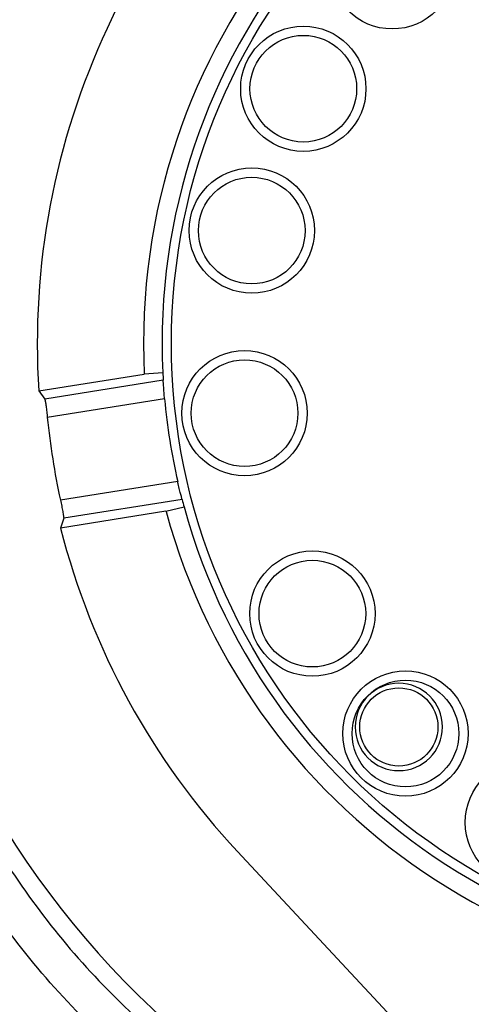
# Model space of a CAD drawing. Header units: inches. Extents: x 0.6 to 16.3, y 0.2 to 11.5.
# Tile 12 of 17: x 11.3 to 12.2, y 6.3 to 8.4. Entities that reach past the tile are written whole.
import ezdxf

# ---------------------------------------------------------------- set-up
doc = ezdxf.new("R2010")
doc.units = ezdxf.units.IN
doc.header["$MEASUREMENT"] = 0
doc.styles.add('SLDTEXTSTYLE0', font='TXT', dxfattribs={"width": 0.75})
doc.dimstyles.new('SLDDIMSTYLE0', dxfattribs={"dimtxt": 0.137795, "dimasz": 0.14, "dimexe": 0, "dimexo": 0.0625, "dimgap": 0.034449, "dimtad": 0, "dimdec": 1, "dimlfac": 1.5, "dimrnd": 1e-09, "dimzin": 12, "dimdsep": 46, "dimtxsty": 'SLDTEXTSTYLE0', "dimblk1": 'CLOSED', "dimblk2": 'CLOSED', "dimsah": 1, "dimcen": 0.09, "dimadec": 0, "dimazin": 3, "dimtfac": 1, "dimtdec": 1, "dimtofl": 0, "dimtmove": 0, "dimatfit": 3, "dimldrblk": 'CLOSED', "dimfxl": 0, "dimfrac": 2, "dimtolj": 1, "dimtzin": 12, "dimarcsym": 0})
doc.dimstyles.new('SLDDIMSTYLE3', dxfattribs={"dimtxt": 0.137795, "dimasz": 0.14, "dimexe": 0, "dimexo": 0.0625, "dimgap": 0.034449, "dimtad": 0, "dimdec": 1, "dimlfac": 1.5, "dimrnd": 1e-09, "dimzin": 12, "dimdsep": 46, "dimtxsty": 'SLDTEXTSTYLE0', "dimblk1": 'CLOSED', "dimblk2": 'CLOSED', "dimsah": 1, "dimcen": 0.09, "dimadec": 0, "dimazin": 3, "dimtfac": 1, "dimtdec": 1, "dimtmove": 0, "dimatfit": 0, "dimldrblk": 'CLOSED', "dimfxl": 0, "dimfrac": 2, "dimtolj": 1, "dimtzin": 12, "dimarcsym": 0})

# ---------------------------------------------------------------- blocks, each defined once
blk = doc.blocks.new('_Closed')
at = {"color": 0, "linetype": 'ByBlock', "lineweight": -2}
for p, q in [((-1, 0.166667), (0, 0)), ((-1, 0.166667), (-1, -0.166667)), ((0, 0), (-1, -0.166667)), ((0, 0), (-1, 0))]:
    blk.add_line(p, q, dxfattribs=at)
blk = doc.blocks.new('_D_5')
at = {"color": 7, "linetype": 'Continuous', "lineweight": 0}
for p, q in [((14.9634, 6.9838), (14.9634, 3.5523)), ((12.0768, 5.1865), (12.0768, 3.5523)), ((13.3732, 3.7901), (13.3312, 3.7901)), ((13.3312, 3.7901), (13.3312, 3.5714)), ((13.6786, 3.7901), (13.7206, 3.7901)), ((13.7206, 3.7901), (13.7206, 3.5714)), ((12.0768, 3.5917), (13.2104, 3.5917)), ((14.9634, 3.5917), (13.8414, 3.5917)), ((13.3312, 3.5714), (13.3732, 3.5714)), ((13.7206, 3.5714), (13.6786, 3.5714))]:
    blk.add_line(p, q, dxfattribs=at)
at = {"color": 7, "linetype": 'Continuous', "lineweight": 18, "xscale": 0.14, "yscale": 0.14, "rotation": 180.0000000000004}
blk.add_blockref('_Closed', (12.0768, 3.5917), dxfattribs=at)
at = {"color": 7, "linetype": 'Continuous', "lineweight": 18, "xscale": 0.14, "yscale": 0.14}
blk.add_blockref('_Closed', (14.9634, 3.5917), dxfattribs=at)
at = {"color": 7, "linetype": 'Continuous', "lineweight": 18, "char_height": 0.1378, "attachment_point": 1, "style": 'SLDTEXTSTYLE0'}
for s, insert in [('110', (13.3732, 3.749)), ('4.3', (13.3986, 3.5429))]:
    blk.add_mtext(s, dxfattribs=dict(at, insert=insert))
blk = doc.blocks.new('_D_7')
at = {"color": 7, "linetype": 'Continuous', "lineweight": 0}
for p, q in [((12.9101, 7.2244), (12.9101, 4.4972)), ((12.0768, 5.1865), (12.0768, 4.4972)), ((12.3566, 4.735), (12.3146, 4.735)), ((12.3146, 4.735), (12.3146, 4.5163)), ((12.5602, 4.735), (12.6022, 4.735)), ((12.6022, 4.735), (12.6022, 4.5163)), ((12.0768, 4.5366), (11.8268, 4.5366)), ((12.9101, 4.5366), (13.1601, 4.5366)), ((12.3146, 4.5163), (12.3566, 4.5163)), ((12.6022, 4.5163), (12.5602, 4.5163))]:
    blk.add_line(p, q, dxfattribs=at)
at = {"color": 7, "linetype": 'Continuous', "lineweight": 18, "xscale": 0.14, "yscale": 0.14}
blk.add_blockref('_Closed', (12.0768, 4.5366, -0.0725), dxfattribs=at)
at = {"color": 7, "linetype": 'Continuous', "lineweight": 18, "xscale": 0.14, "yscale": 0.14, "rotation": 180.0000000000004}
blk.add_blockref('_Closed', (12.9101, 4.5366, -0.0725), dxfattribs=at)
at = {"color": 7, "linetype": 'Continuous', "lineweight": 18, "char_height": 0.1378, "attachment_point": 1, "style": 'SLDTEXTSTYLE0'}
for s, insert in [('32', (12.3566, 4.6939)), ('1.3', (12.3311, 4.4877))]:
    blk.add_mtext(s, dxfattribs=dict(at, insert=insert))

msp = doc.modelspace()

# ---------------------------------------------------------------- linework, layer by layer
at = {"color": 7, "linetype": 'Continuous', "lineweight": 25}
for p, q in [((12.0899, 9.7797), (11.4577, 8.4241)), ((11.3108, 7.6447), (11.5377, 7.6807)), ((11.5785, 7.6673), (11.3238, 7.627)), ((11.5776, 7.6834), (11.5377, 7.6807)), ((11.3108, 7.6447), (11.3238, 7.627)), ((11.5814, 7.6274), (11.3292, 7.5875)), ((11.6096, 7.4496), (11.3573, 7.4097)), ((11.6191, 7.4108), (11.3644, 7.3705)), ((11.5844, 7.3855), (11.6232, 7.3952)), ((11.5844, 7.3855), (11.3575, 7.3496)), ((11.3644, 7.3705), (11.3575, 7.3496)), ((11.7381, 6.6538), (12.7582, 5.5599))]:
    msp.add_line(p, q, dxfattribs=at)
for centre, radius in [((12.9101, 7.7467), 1.314), ((12.0709, 8.5575), 0.1347), ((11.8797, 8.2943), 0.1347), ((11.8797, 8.2943), 0.1147), ((11.7688, 7.9892), 0.1347), ((11.7688, 7.9892), 0.1147), ((11.7533, 7.5966), 0.1347), ((11.7533, 7.5966), 0.1147), ((11.8992, 7.1655), 0.1347), ((11.8992, 7.1655), 0.1147), ((12.0994, 6.9076), 0.1347), ((12.0994, 6.9076), 0.1147), ((12.0851, 6.9218), 0.084), ((12.3625, 6.7164), 0.1347)]:
    msp.add_circle(centre, radius, dxfattribs=at)
at = {"color": 8, "linetype": 'Continuous', "lineweight": 25}
for start, end in [(119.3996, 180), (180, 258.6004)]:
    msp.add_arc((12.9101, 7.7467), 1.9709, start, end, dxfattribs=at)
at = {"color": 7, "linetype": 'Continuous', "lineweight": 25}
for centre, radius, start, end in [((12.9101, 7.7467), 1.374, 15.2429, 182.7571), ((12.9101, 7.7467), 1.334, 15.2796, 182.7204), ((12.9101, 7.7467), 1.6025, 154.9984, 183.6503), ((12.9101, 7.7467), 1.374, 195.2429, 2.7571), ((12.9101, 7.7467), 1.334, 195.2796, 2.7204), ((12.9101, 7.7467), 1.334, 182.7204, 183.4136), ((12.9101, 7.7467), 1.334, 185.131, 192.869), ((12.9101, 7.7467), 1.5889, 185.7524, 192.2476), ((12.9101, 7.7467), 1.334, 194.5864, 195.2796), ((12.9101, 7.7467), 1.6025, 194.3497, 223.0016), ((12.0851, 6.9218), 0.094, 90, 270), ((12.0851, 6.9218), 0.094, 270, 90)]:
    msp.add_arc(centre, radius, start, end, dxfattribs=at)
for points, knots in [([(11.5814, 7.6274), (11.581, 7.6319), (11.5803, 7.641), (11.5794, 7.653), (11.5788, 7.662), (11.5785, 7.6663), (11.5785, 7.6671), (11.5785, 7.6673)], [0, 0, 0, 0, 0.228082, 0.456161, 0.684232, 0.911668, 1, 1, 1, 1]), ([(11.3238, 7.627), (11.3241, 7.6262), (11.3246, 7.6246), (11.3258, 7.6168), (11.3272, 7.6061), (11.3283, 7.5956), (11.329, 7.5893), (11.3292, 7.5875)], [0, 0, 0, 0, 0.22645, 0.452907, 0.679278, 0.906075, 1, 1, 1, 1]), ([(11.6191, 7.4108), (11.6189, 7.4116), (11.6185, 7.4132), (11.6165, 7.4209), (11.6139, 7.4315), (11.6114, 7.4417), (11.61, 7.4479), (11.6096, 7.4496)], [0, 0, 0, 0, 0.226375, 0.452725, 0.679719, 0.907566, 1, 1, 1, 1]), ([(11.3573, 7.4097), (11.3583, 7.4053), (11.3602, 7.3965), (11.3625, 7.3847), (11.3641, 7.3758), (11.3646, 7.3715), (11.3644, 7.3707), (11.3644, 7.3705)], [0, 0, 0, 0, 0.227482, 0.45498, 0.682064, 0.908587, 1, 1, 1, 1]), ([(11.1877, 6.7109), (11.2257, 6.652), (11.3016, 6.5343), (11.4371, 6.3729), (11.5398, 6.2777), (11.5912, 6.2301)], [0, 0, 0, 0, 0.333333, 0.666667, 1, 1, 1, 1]), ([(11.5387, 6.1698), (11.4853, 6.2192), (11.3785, 6.3182), (11.2376, 6.4861), (11.1586, 6.6085), (11.1192, 6.6697)], [0, 0, 0, 0, 0.333257, 0.666733, 1, 1, 1, 1])]:
    msp.add_open_spline(points, degree=3, knots=knots, dxfattribs=at)

# ---------------------------------------------------------------- dimensions: what is measured, and where the dimension line sits
at = {"color": 7, "linetype": 'Continuous', "lineweight": 18}
for base, p1, dimstyle, picture, middle in [((12.0768, 4.5366), (12.9101, 7.2638), 'SLDDIMSTYLE3', '_D_7', (12.4584, 4.5366)), ((12.0768, 3.5917), (14.9634, 7.0231), 'SLDDIMSTYLE0', '_D_5', (13.5259, 3.5917))]:
    dim = msp.add_linear_dim(base=base, p1=p1, p2=(12.0768, 5.2259), dimstyle=dimstyle, dxfattribs=at)
    dim.commit()
    dim.dimension.update_dxf_attribs({"geometry": picture, "text_midpoint": middle, "dimtype": 160})

doc.saveas('drawing.dxf')
